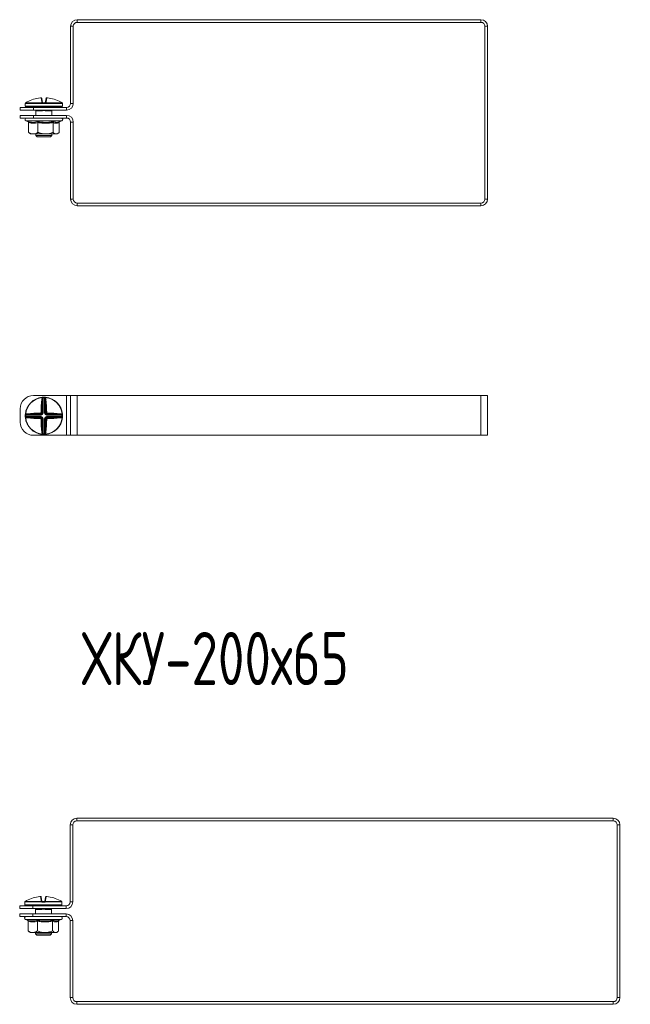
# Model space of a CAD drawing. Header units: millimetres. Extents: x -29 to 997, y -1224 to 295.
# Tile 2 of 10: x -27 to 203, y -843 to -473. Entities that reach past the tile are written whole.
import ezdxf

# ---------------------------------------------------------------- set-up
doc = ezdxf.new("R2010")
doc.units = ezdxf.units.MM
doc.styles.add('SLDTEXTSTYLE0', font='TXT', dxfattribs={"width": 0.7, "bigfont": 'bigfont'})

msp = doc.modelspace()

# ---------------------------------------------------------------- linework, layer by layer
at = {"color": 7, "linetype": 'Continuous', "lineweight": 15}
for p, q in [((-5.38, -472.95), (-5.38, -473.95)), ((-5.38, -472.95), (146.62, -472.95)), ((-5.38, -473.95), (146.62, -473.95)), ((146.62, -473.95), (146.62, -472.95)), ((-6.88, -475.45), (-7.88, -475.45)), ((-7.88, -504.45), (-7.88, -475.45)), ((-6.88, -504.45), (-6.88, -475.45)), ((149.12, -475.45), (148.12, -475.45)), ((148.12, -475.45), (148.12, -540.45)), ((149.12, -475.45), (149.12, -540.45)), ((-18.75, -503.91), (-19.01, -502.4)), ((-18.75, -502.6), (-18.49, -504.08)), ((-17.41, -504.08), (-17.15, -502.6)), ((-16.89, -502.4), (-17.15, -503.91)), ((-26.88, -506.95), (-26.88, -505.95)), ((-26.88, -505.95), (-21.88, -505.95)), ((-21.88, -506.95), (-26.88, -506.95)), ((-24.95, -504.54), (-24.95, -505.54)), ((-24.92, -504.4), (-24.92, -504.4)), ((-18.58, -504.43), (-24.92, -504.43)), ((-24.8, -504.21), (-24.8, -504.22)), ((-24.8, -504.22), (-18.57, -504.22)), ((-11.2, -505.79), (-24.7, -505.79)), ((-21.88, -505.95), (-21.88, -506.95)), ((-21.88, -505.95), (-9.38, -505.95)), ((-21.88, -506.95), (-9.38, -506.95)), ((-20.97, -507.03), (-20.97, -507.02)), ((-20.95, -507.14), (-20.95, -508.95)), ((-20.91, -505.95), (-20.91, -505.79)), ((-18.99, -507.24), (-20.77, -507.24)), ((-19.76, -506.99), (-20.65, -506.99)), ((-19.56, -506.99), (-19.76, -506.99)), ((-17.65, -504.54), (-18.25, -504.54)), ((-18.24, -504.29), (-17.66, -504.29)), ((-17.34, -504.22), (-11.1, -504.22)), ((-10.98, -504.43), (-17.32, -504.43)), ((-15.13, -507.24), (-16.91, -507.24)), ((-15.25, -506.99), (-16.14, -506.99)), ((-14.99, -505.95), (-14.99, -505.79)), ((-14.95, -508.95), (-14.95, -507.14)), ((-11.1, -504.22), (-11.1, -504.21)), ((-10.98, -504.4), (-10.98, -504.43)), ((-10.95, -505.54), (-10.95, -504.54)), ((-9.38, -506.95), (-9.38, -505.95)), ((-7.88, -504.45), (-6.88, -504.45)), ((-26.88, -509.95), (-26.88, -508.95)), ((-26.88, -508.95), (-21.88, -508.95)), ((-21.88, -509.95), (-26.88, -509.95)), ((-24.68, -511.05), (-23.87, -511.35)), ((-21.88, -508.95), (-21.88, -509.95)), ((-9.38, -508.95), (-21.88, -508.95)), ((-9.38, -509.95), (-21.88, -509.95)), ((-12.25, -511.43), (-11.22, -511.05)), ((-9.38, -509.95), (-9.38, -508.95)), ((-23.68, -511.67), (-23.68, -515.35)), ((-20.2, -511.67), (-20.2, -515.35)), ((-14.47, -511.67), (-14.47, -515.35)), ((-12.22, -511.67), (-12.22, -515.35)), ((-7.88, -540.45), (-7.88, -511.45)), ((-6.88, -511.45), (-7.88, -511.45)), ((-6.88, -540.45), (-6.88, -511.45)), ((-23.38, -515.62), (-22.95, -515.95)), ((-22.95, -515.95), (-21.94, -515.95)), ((-21.94, -515.95), (-17.34, -515.95)), ((-20.95, -515.95), (-20.95, -516.49)), ((-20.95, -516.49), (-20.45, -516.99)), ((-20.95, -516.49), (-14.95, -516.49)), ((-15.45, -516.99), (-20.45, -516.99)), ((-17.34, -515.95), (-13.35, -515.95)), ((-15.45, -516.99), (-14.95, -516.49)), ((-14.95, -516.49), (-14.95, -515.95)), ((-13.35, -515.95), (-12.95, -515.95)), ((-12.95, -515.95), (-12.52, -515.62)), ((-7.88, -540.45), (-6.88, -540.45)), ((148.12, -540.45), (149.12, -540.45)), ((-5.38, -541.95), (-5.38, -542.95)), ((146.62, -541.95), (-5.38, -541.95)), ((146.62, -542.95), (-5.38, -542.95)), ((146.62, -542.95), (146.62, -541.95)), ((-21.88, -614.34), (-9.38, -614.34)), ((-9.38, -629.34), (-9.38, -614.34)), ((-9.38, -614.34), (-7.88, -614.34)), ((-7.88, -629.34), (-7.88, -614.34)), ((-7.88, -614.34), (-5.38, -614.34)), ((-5.38, -629.34), (-5.38, -614.34)), ((-5.38, -614.34), (146.62, -614.34)), ((146.62, -629.34), (146.62, -614.34)), ((146.62, -614.34), (149.12, -614.34)), ((149.12, -629.34), (149.12, -614.34)), ((-18.58, -615.04), (-18.57, -615.16)), ((-18.49, -620.98), (-18.49, -615.84)), ((-18.25, -615.02), (-18.24, -615.27)), ((-18.24, -615.27), (-18.24, -620.98)), ((-17.65, -615.02), (-17.66, -615.27)), ((-17.66, -620.98), (-17.66, -615.27)), ((-17.41, -615.84), (-17.41, -620.98)), ((-17.32, -615.04), (-17.34, -615.16)), ((-26.88, -624.34), (-26.88, -619.34)), ((-24.69, -621.72), (-24.94, -621.71)), ((-24.69, -622.3), (-24.94, -622.31)), ((-24.92, -621.39), (-24.8, -621.4)), ((-18.98, -621.72), (-24.69, -621.72)), ((-24.69, -622.3), (-18.98, -622.3)), ((-24.12, -621.48), (-18.98, -621.48)), ((-18.98, -621.48), (-19.24, -621.21)), ((-18.98, -621.48), (-18.98, -621.72)), ((-18.98, -622.55), (-18.98, -622.3)), ((-18.75, -620.72), (-18.49, -620.98)), ((-18.49, -620.98), (-18.24, -620.98)), ((-17.41, -620.98), (-17.66, -620.98)), ((-17.41, -620.98), (-17.15, -620.72)), ((-16.66, -621.21), (-16.92, -621.48)), ((-16.92, -621.48), (-11.78, -621.48)), ((-16.92, -621.48), (-16.92, -621.72)), ((-11.21, -621.72), (-16.92, -621.72)), ((-16.92, -622.3), (-16.92, -622.55)), ((-16.92, -622.3), (-11.21, -622.3)), ((-10.96, -621.71), (-11.21, -621.72)), ((-10.96, -622.31), (-11.21, -622.3)), ((-10.98, -621.39), (-11.1, -621.4)), ((-24.92, -622.64), (-24.8, -622.63)), ((-18.98, -622.55), (-24.12, -622.55)), ((-19.24, -622.81), (-18.98, -622.55)), ((-18.49, -623.04), (-18.75, -623.3)), ((-18.49, -628.19), (-18.49, -623.04)), ((-18.49, -623.04), (-18.24, -623.04)), ((-18.24, -623.04), (-18.24, -628.76)), ((-17.66, -623.04), (-17.41, -623.04)), ((-17.66, -628.76), (-17.66, -623.04)), ((-17.15, -623.3), (-17.41, -623.04)), ((-17.41, -623.04), (-17.41, -628.19)), ((-16.92, -622.55), (-16.66, -622.81)), ((-11.78, -622.55), (-16.92, -622.55)), ((-10.98, -622.64), (-11.1, -622.63)), ((-21.88, -629.34), (-9.38, -629.34)), ((-18.58, -628.98), (-18.57, -628.86)), ((-18.24, -628.76), (-18.25, -629.01)), ((-17.66, -628.76), (-17.65, -629.01)), ((-17.32, -628.98), (-17.34, -628.86)), ((-9.38, -629.34), (-7.88, -629.34)), ((-7.88, -629.34), (-5.38, -629.34)), ((-5.38, -629.34), (146.62, -629.34)), ((146.62, -629.34), (149.12, -629.34)), ((-5.56, -773.43), (-5.56, -774.43)), ((-5.56, -773.43), (196.44, -773.43)), ((196.44, -774.43), (196.44, -773.43)), ((-7.06, -775.93), (-8.06, -775.93)), ((-8.06, -804.93), (-8.06, -775.93)), ((-7.06, -804.93), (-7.06, -775.93)), ((-5.56, -774.43), (196.44, -774.43)), ((198.94, -775.93), (197.94, -775.93)), ((197.94, -775.93), (197.94, -840.93)), ((198.94, -775.93), (198.94, -840.93)), ((-18.93, -804.38), (-19.2, -802.87)), ((-18.93, -803.08), (-18.67, -804.56)), ((-17.6, -804.56), (-17.34, -803.08)), ((-17.07, -802.87), (-17.34, -804.38)), ((-27.06, -807.43), (-27.06, -806.43)), ((-27.06, -806.43), (-22.06, -806.43)), ((-22.06, -807.43), (-27.06, -807.43)), ((-25.14, -805.02), (-25.14, -806.02)), ((-25.11, -804.87), (-25.11, -804.88)), ((-18.76, -804.91), (-25.11, -804.91)), ((-24.99, -804.69), (-18.75, -804.69)), ((-24.98, -804.69), (-24.99, -804.69)), ((-11.39, -806.27), (-24.89, -806.27)), ((-22.06, -806.43), (-22.06, -807.43)), ((-22.06, -806.43), (-9.56, -806.43)), ((-22.06, -807.43), (-9.56, -807.43)), ((-21.14, -807.62), (-21.14, -809.43)), ((-21.09, -806.43), (-21.09, -806.27)), ((-19.95, -807.47), (-20.84, -807.47)), ((-19.74, -807.47), (-19.95, -807.47)), ((-17.84, -805.02), (-18.44, -805.02)), ((-18.43, -804.77), (-17.85, -804.77)), ((-17.52, -804.69), (-11.28, -804.69)), ((-11.16, -804.91), (-17.51, -804.91)), ((-15.44, -807.47), (-16.33, -807.47)), ((-15.18, -806.43), (-15.18, -806.27)), ((-15.14, -809.43), (-15.14, -807.62)), ((-11.28, -804.69), (-11.29, -804.69)), ((-11.17, -804.88), (-11.16, -804.91)), ((-11.14, -806.02), (-11.14, -805.02)), ((-9.56, -807.43), (-9.56, -806.43)), ((-8.06, -804.93), (-7.06, -804.93)), ((-27.06, -810.43), (-27.06, -809.43)), ((-27.06, -809.43), (-22.06, -809.43)), ((-22.06, -810.43), (-27.06, -810.43)), ((-22.06, -809.43), (-22.06, -810.43)), ((-9.56, -809.43), (-22.06, -809.43)), ((-9.56, -810.43), (-22.06, -810.43)), ((-19.17, -807.72), (-20.95, -807.72)), ((-15.32, -807.72), (-17.1, -807.72)), ((-9.56, -810.43), (-9.56, -809.43)), ((-24.86, -811.53), (-24.06, -811.82)), ((-23.87, -812.15), (-23.87, -815.83)), ((-20.39, -812.15), (-20.39, -815.83)), ((-14.66, -812.15), (-14.66, -815.83)), ((-12.43, -811.9), (-11.41, -811.53)), ((-12.41, -812.15), (-12.41, -815.83)), ((-8.06, -840.93), (-8.06, -811.93)), ((-7.06, -811.93), (-8.06, -811.93)), ((-7.06, -840.93), (-7.06, -811.93)), ((-23.57, -816.1), (-23.14, -816.43)), ((-23.14, -816.43), (-22.13, -816.43)), ((-22.13, -816.43), (-17.53, -816.43)), ((-21.14, -816.43), (-21.14, -816.97)), ((-21.14, -816.97), (-20.64, -817.47)), ((-21.14, -816.97), (-15.14, -816.97)), ((-15.64, -817.47), (-20.64, -817.47)), ((-17.53, -816.43), (-13.53, -816.43)), ((-15.64, -817.47), (-15.14, -816.97)), ((-15.14, -816.97), (-15.14, -816.43)), ((-13.53, -816.43), (-13.14, -816.43)), ((-13.14, -816.43), (-12.71, -816.1)), ((-8.06, -840.93), (-7.06, -840.93)), ((197.94, -840.93), (198.94, -840.93)), ((-5.56, -842.43), (-5.56, -843.43)), ((196.44, -842.43), (-5.56, -842.43)), ((196.44, -843.43), (-5.56, -843.43)), ((196.44, -843.43), (196.44, -842.43))]:
    msp.add_line(p, q, dxfattribs=at)
at = {"color": 8, "linetype": 'Continuous', "lineweight": 15}
for p, q in [((-24.94, -504.54), (-24.95, -504.54)), ((-24.95, -505.54), (-10.95, -505.54)), ((-24.92, -504.43), (-24.92, -504.4)), ((-20.73, -507), (-20.87, -507.03)), ((-20.65, -506.99), (-20.65, -506.95)), ((-19.76, -506.99), (-19.76, -506.95)), ((-16.14, -506.99), (-16.14, -506.95)), ((-15.25, -506.99), (-15.25, -506.95)), ((-10.95, -504.54), (-10.96, -504.54)), ((-11.22, -511.05), (-24.68, -511.05)), ((-25.13, -805.02), (-25.14, -805.02)), ((-25.14, -806.02), (-11.14, -806.02)), ((-25.11, -804.91), (-25.11, -804.88)), ((-20.91, -807.48), (-21.05, -807.51)), ((-20.84, -807.47), (-20.84, -807.43)), ((-19.95, -807.47), (-19.95, -807.43)), ((-16.33, -807.47), (-16.33, -807.43)), ((-15.44, -807.47), (-15.44, -807.43)), ((-11.14, -805.02), (-11.14, -805.02)), ((-11.41, -811.53), (-24.86, -811.53))]:
    msp.add_line(p, q, dxfattribs=at)
at = {"color": 8, "linetype": 'Continuous', "lineweight": 15, "flags": 128}
for points in [[(-24.93, -504.46), (-24.94, -504.49), (-24.94, -504.54)], [(-10.96, -504.54), (-10.96, -504.49), (-10.97, -504.45)], [(-25.12, -804.94), (-25.13, -804.97), (-25.13, -805.02)], [(-11.14, -805.02), (-11.15, -804.97), (-11.16, -804.92)]]:
    msp.add_lwpolyline(points, dxfattribs=at)
at = {"color": 7, "linetype": 'Continuous', "lineweight": 15, "flags": 128}
for points in [[(-18.58, -615.04), (-18.54, -615.04), (-18.51, -615.05), (-18.48, -615.08), (-18.46, -615.11), (-18.43, -615.15), (-18.42, -615.19), (-18.4, -615.24), (-18.4, -615.29)], [(-17.5, -615.29), (-17.5, -615.24), (-17.49, -615.19), (-17.47, -615.15), (-17.44, -615.11), (-17.42, -615.08), (-17.39, -615.05), (-17.36, -615.04), (-17.32, -615.04)], [(-24.67, -621.57), (-24.72, -621.56), (-24.77, -621.55), (-24.82, -621.53), (-24.85, -621.51), (-24.89, -621.48), (-24.91, -621.45), (-24.92, -621.42), (-24.92, -621.39)], [(-10.98, -621.39), (-10.98, -621.42), (-10.99, -621.45), (-11.02, -621.48), (-11.05, -621.51), (-11.08, -621.53), (-11.13, -621.55), (-11.18, -621.56), (-11.23, -621.57)], [(-24.92, -622.64), (-24.92, -622.61), (-24.91, -622.57), (-24.89, -622.54), (-24.85, -622.52), (-24.82, -622.49), (-24.77, -622.48), (-24.72, -622.46), (-24.67, -622.46)], [(-11.23, -622.46), (-11.18, -622.46), (-11.13, -622.48), (-11.08, -622.49), (-11.05, -622.52), (-11.02, -622.54), (-10.99, -622.57), (-10.98, -622.61), (-10.98, -622.64)], [(-18.4, -628.74), (-18.4, -628.79), (-18.42, -628.83), (-18.43, -628.88), (-18.46, -628.92), (-18.48, -628.95), (-18.51, -628.97), (-18.54, -628.98), (-18.58, -628.98)], [(-17.32, -628.98), (-17.36, -628.98), (-17.39, -628.97), (-17.42, -628.95), (-17.44, -628.92), (-17.47, -628.88), (-17.49, -628.83), (-17.5, -628.79), (-17.5, -628.74)]]:
    msp.add_lwpolyline(points, dxfattribs=at)
at = {"color": 7, "linetype": 'Continuous', "lineweight": 15}
for centre, radius, start, end in [((-5.38, -475.45), 2.5, 90, 180), ((-5.38, -475.45), 1.5, 90, 180), ((146.62, -475.45), 2.5, 0, 90), ((146.62, -475.45), 1.5, 0, 90), ((-17.96, -515.67), 13.34, 95.6166, 118.1057), ((-18.99, -502.65), 0.249, 10.1256, 94.8135), ((-16.91, -502.65), 0.249, 85.1865, 169.8744), ((-17.94, -515.67), 13.34, 61.8943, 84.3834), ((-24.7, -504.54), 0.25, 155.8047, 180), ((-24.7, -505.54), 0.25, 180, 270), ((-24.67, -504.43), 0.25, 119.5448, 173.6267), ((-24.67, -504.43), 0.25, 121.4361, 180.0408), ((-21.61, -506.04), 0.25, 20, 90), ((-21.02, -507.24), 0.255, 359.4837, 53.1431), ((-20.65, -506.49), 0.5, 248.2779, 270), ((-19.48, -507.22), 0.492, 358.0268, 22.6031), ((-18.71, -504.14), 0.233, 13.4875, 98.5562), ((-16.89, -504.41), 1.69, 173.4928, 180.7494), ((-17.77, -504.99), 0.978, 129.6677, 145.2136), ((-18.5, -504.37), 0.172, 54.2052, 113.0531), ((-16.79, -504.48), 1.46, 172.6321, 182.4439), ((-19.11, -504.48), 1.46, 357.5561, 7.3679), ((-17.4, -504.37), 0.172, 66.9469, 125.7948), ((-18.13, -504.99), 0.978, 34.7864, 50.3323), ((-17.19, -504.14), 0.233, 81.4438, 166.5125), ((-19.01, -504.41), 1.69, 359.2506, 6.5072), ((-16.42, -507.22), 0.492, 157.3969, 181.9732), ((-15.25, -506.49), 0.5, 270, 291.7221), ((-14.88, -507.24), 0.255, 126.8569, 180.5163), ((-14.29, -506.04), 0.25, 90, 160), ((-11.2, -505.54), 0.25, 270, 0), ((-11.23, -504.43), 0.25, 6.3733, 60.4552), ((-11.23, -504.43), 0.25, 359.9592, 58.5639), ((-11.2, -504.54), 0.25, 0, 25.4231), ((-9.38, -504.45), 1.5, 270, 0), ((-9.38, -504.45), 2.5, 270, 0), ((-24.48, -510.52), 0.567, 90, 250), ((-11.42, -510.52), 0.567, 290, 90), ((-9.38, -511.45), 2.5, 0, 90), ((-9.38, -511.45), 1.5, 0, 90), ((-5.38, -540.45), 2.5, 180, 270), ((-5.38, -540.45), 1.5, 180, 270), ((146.62, -540.45), 2.5, 270, 0), ((146.62, -540.45), 1.5, 270, 0), ((-21.88, -619.34), 5, 90, 180), ((-17.95, -622.01), 7, 95.1288, 174.8712), ((-17.95, -622.01), 6.88, 95.1288, 174.8712), ((46.81, -621.72), 65.83, 174.7706, 179.1113), ((-18.72, -616.01), 0.293, 36.1898, 94.9248), ((45.83, -621.72), 64.59, 174.7706, 179.1113), ((-18.82, -615.66), 0.561, 41.5527, 63.3516), ((-17.95, -622.01), 7, 87.5357, 92.4643), ((-17.95, -622.01), 6.75, 87.5357, 92.4643), ((-17.08, -615.66), 0.561, 116.6484, 138.4473), ((-17.18, -616.01), 0.293, 85.0752, 143.8102), ((-81.73, -621.72), 64.59, 0.8887, 5.2294), ((-17.95, -622.01), 6.88, 5.1288, 84.8712), ((-17.95, -622.01), 7, 5.1288, 84.8712), ((-82.71, -621.72), 65.83, 0.8887, 5.2294), ((-17.95, -622.01), 7, 177.5357, 182.4643), ((-24.3, -621.15), 0.561, 206.6484, 228.4473), ((-17.95, -622.01), 6.75, 177.5357, 182.4643), ((-18.24, -686.77), 65.83, 90.8887, 95.2294), ((-23.95, -621.24), 0.293, 175.0752, 233.8102), ((-18.24, -685.79), 64.59, 90.8887, 95.2294), ((-18.26, -620.99), 1.01, 177.6972, 192.9472), ((-18.97, -621.7), 1.01, 77.0528, 92.3028), ((-16.93, -621.7), 1.01, 87.6972, 102.9472), ((-17.64, -620.99), 1.01, 347.0528, 2.3028), ((-17.66, -685.79), 64.59, 84.7706, 89.1113), ((-17.66, -686.77), 65.83, 84.7706, 89.1113), ((-11.95, -621.24), 0.293, 306.1898, 4.9248), ((-11.6, -621.15), 0.561, 311.5527, 333.3516), ((-17.95, -622.01), 6.75, 357.5357, 2.4643), ((-17.95, -622.01), 7, 357.5357, 2.4643), ((-21.88, -624.34), 5, 180, 270), ((-17.95, -622.01), 7, 185.1288, 264.8712), ((-24.3, -622.88), 0.561, 131.5527, 153.3516), ((-17.95, -622.01), 6.88, 185.1288, 264.8712), ((-23.95, -622.78), 0.293, 126.1898, 184.9248), ((-18.24, -557.26), 65.83, 264.7706, 269.1113), ((-18.24, -558.23), 64.59, 264.7706, 269.1113), ((-18.26, -623.04), 1.01, 167.0528, 182.3028), ((-18.97, -622.32), 1.01, 267.6972, 282.9472), ((46.81, -622.31), 65.83, 180.8887, 185.2294), ((45.83, -622.3), 64.59, 180.8887, 185.2294), ((-81.73, -622.3), 64.59, 354.7706, 359.1113), ((-17.95, -622.01), 6.88, 275.1288, 354.8712), ((-17.95, -622.01), 7, 275.1288, 354.8712), ((-16.93, -622.32), 1.01, 257.0528, 272.3028), ((-82.71, -622.31), 65.83, 354.7706, 359.1113), ((-17.66, -558.23), 64.59, 270.8887, 275.2294), ((-17.64, -623.04), 1.01, 357.6972, 12.9472), ((-17.66, -557.26), 65.83, 270.8887, 275.2294), ((-11.95, -622.78), 0.293, 355.0752, 53.8102), ((-11.6, -622.88), 0.561, 26.6484, 48.4473), ((-18.72, -628.01), 0.293, 265.0752, 323.8102), ((-18.82, -628.36), 0.561, 296.6484, 318.4473), ((-17.95, -622.01), 7, 267.5357, 272.4643), ((-17.95, -622.01), 6.75, 267.5357, 272.4643), ((-17.08, -628.36), 0.561, 221.5527, 243.3516), ((-17.18, -628.01), 0.293, 216.1898, 274.9248), ((-5.56, -775.93), 2.5, 90, 180), ((196.44, -775.93), 2.5, 0, 90), ((-5.56, -775.93), 1.5, 90, 180), ((196.44, -775.93), 1.5, 0, 90), ((-18.15, -816.15), 13.34, 95.6166, 118.1057), ((-19.18, -803.12), 0.249, 10.1256, 94.8135), ((-17.09, -803.12), 0.249, 85.1865, 169.8744), ((-18.13, -816.15), 13.34, 61.8943, 84.3834), ((-24.89, -805.02), 0.25, 155.8256, 180), ((-24.89, -806.02), 0.25, 180, 270), ((-24.86, -804.91), 0.25, 119.5448, 173.6267), ((-24.86, -804.91), 0.25, 121.4361, 180.0408), ((-21.8, -806.52), 0.25, 20, 90), ((-20.82, -807.1), 0.47, 224.0705, 240.1843), ((-21.21, -807.71), 0.255, 359.4837, 53.1431), ((-20.84, -806.97), 0.5, 248.2779, 270), ((-19.66, -807.7), 0.492, 358.0268, 22.6031), ((-18.9, -804.61), 0.233, 13.4875, 98.5562), ((-17.07, -804.88), 1.69, 173.4928, 180.7494), ((-17.96, -805.46), 0.978, 129.6677, 145.2136), ((-18.68, -804.85), 0.172, 54.2052, 113.0531), ((-16.98, -804.95), 1.46, 172.6321, 182.4439), ((-19.3, -804.95), 1.46, 357.5561, 7.3679), ((-17.59, -804.85), 0.172, 66.9469, 125.7948), ((-18.31, -805.46), 0.978, 34.7864, 50.3323), ((-17.37, -804.61), 0.233, 81.4438, 166.5125), ((-19.2, -804.88), 1.69, 359.2506, 6.5072), ((-16.61, -807.7), 0.492, 157.3969, 181.9732), ((-15.44, -806.97), 0.5, 270, 291.7221), ((-15.07, -807.71), 0.255, 126.8569, 180.5163), ((-14.47, -806.52), 0.25, 90, 160), ((-11.39, -806.02), 0.25, 270, 0), ((-11.41, -804.91), 0.25, 6.3733, 60.4552), ((-11.41, -804.91), 0.25, 359.9592, 58.5639), ((-11.39, -805.02), 0.25, 0, 25.4195), ((-9.56, -804.93), 1.5, 270, 0), ((-9.56, -804.93), 2.5, 270, 0), ((-24.67, -811), 0.567, 90, 250), ((-11.6, -811), 0.567, 290, 90), ((-9.56, -811.93), 2.5, 0, 90), ((-9.56, -811.93), 1.5, 0, 90), ((-5.56, -840.93), 2.5, 180, 270), ((-5.56, -840.93), 1.5, 180, 270), ((196.44, -840.93), 2.5, 270, 0), ((196.44, -840.93), 1.5, 270, 0)]:
    msp.add_arc(centre, radius, start, end, dxfattribs=at)
at = {"color": 8, "linetype": 'Continuous', "lineweight": 15}
for centre, radius, start, end in [((-20.63, -506.63), 0.47, 224.3428, 240.1833), ((-20.2, -506.45), 1.31, 333.6544, 337.4682), ((-15.7, -506.45), 1.31, 202.5318, 206.3456), ((-15.27, -506.63), 0.47, 299.8167, 315.6572), ((-20.38, -806.93), 1.31, 333.6544, 337.4682), ((-15.89, -806.93), 1.31, 202.5318, 206.3456), ((-15.45, -807.1), 0.47, 299.8167, 315.6572)]:
    msp.add_arc(centre, radius, start, end, dxfattribs=at)
at = {"color": 7, "linetype": 'Continuous', "lineweight": 15}
for centre, major_axis, ratio, start_param, end_param in [((-20.81, -506.04), (0.564, -0.091), 0.124069, 1.757057, 3.210607), ((-15.09, -506.04), (0.564, 0.091), 0.124069, 6.214171, 7.667721), ((-19, -620.96), (0.375, -0.375), 0.942694, 5.512866, 7.053504), ((-19, -620.96), (0.547, -0.547), 0.970288, 5.512866, 7.053504), ((-19, -623.06), (0.547, 0.547), 0.970288, 5.512866, 7.053504), ((-16.9, -620.96), (-0.547, -0.547), 0.970288, 5.512866, 7.053504), ((-16.9, -623.06), (-0.547, 0.547), 0.970288, 5.512866, 7.053504), ((-16.9, -620.96), (0.375, 0.375), 0.942694, 2.371274, 3.911912), ((-19, -623.06), (0.375, 0.375), 0.942694, 5.512866, 7.053504), ((-16.9, -623.06), (0.375, -0.375), 0.942694, 2.371274, 3.911912), ((-21, -806.52), (0.564, -0.091), 0.124069, 1.757057, 3.210607), ((-15.27, -806.52), (0.564, 0.091), 0.124069, 6.214171, 7.667721)]:
    msp.add_ellipse(centre, major_axis=major_axis, ratio=ratio, start_param=start_param, end_param=end_param, dxfattribs=at)
for points, knots in [([(-18.75, -502.59), (-18.75, -502.58), (-18.76, -502.55), (-18.79, -502.5), (-18.84, -502.45), (-18.89, -502.42), (-18.94, -502.4), (-18.98, -502.39), (-19.04, -502.38), (-19.13, -502.39), (-19.22, -502.39), (-19.27, -502.4), (-19.28, -502.4)], [0, 0, 0, 0, 0.0375977, 0.1572667, 0.2559334, 0.342451, 0.4202602, 0.4958888, 0.6009859, 0.8002864, 0.9621256, 1, 1, 1, 1]), ([(-19.01, -502.4), (-19.02, -502.4), (-19.02, -502.39), (-19.07, -502.39), (-19.13, -502.39), (-19.2, -502.39), (-19.25, -502.4), (-19.26, -502.4)], [0, 0, 0, 0, 0.218399, 0.436827, 0.654626, 0.872181, 1, 1, 1, 1]), ([(-16.65, -502.4), (-16.66, -502.39), (-16.72, -502.39), (-16.81, -502.39), (-16.89, -502.39), (-16.95, -502.39), (-17.01, -502.41), (-17.07, -502.45), (-17.12, -502.52), (-17.15, -502.57), (-17.15, -502.6), (-17.15, -502.6)], [0, 0, 0, 0, 0.066923, 0.2381, 0.430282, 0.538321, 0.635628, 0.739505, 0.862235, 0.996759, 1, 1, 1, 1]), ([(-16.64, -502.4), (-16.66, -502.4), (-16.72, -502.39), (-16.8, -502.39), (-16.85, -502.39), (-16.88, -502.39), (-16.89, -502.4), (-16.89, -502.4)], [0, 0, 0, 0, 0.218399, 0.436827, 0.654626, 0.872181, 1, 1, 1, 1]), ([(-24.92, -504.43), (-24.92, -504.43), (-24.93, -504.46), (-24.93, -504.52), (-24.94, -504.53), (-24.94, -504.54)], [0, 0, 0, 0, 0.003073, 0.499692, 1, 1, 1, 1]), ([(-24.92, -504.4), (-24.92, -504.41), (-24.93, -504.44), (-24.93, -504.46), (-24.93, -504.47), (-24.93, -504.46), (-24.93, -504.46)], [0, 0, 0, 0, 0.338063, 0.679957, 0.93023, 1, 1, 1, 1]), ([(-24.24, -503.91), (-24.4, -503.99), (-24.59, -504.1), (-24.76, -504.19), (-24.8, -504.22)], [0, 0, 0, 0, 0.770897, 1, 1, 1, 1]), ([(-20.98, -507.03), (-20.97, -507.04), (-20.96, -507.07), (-20.95, -507.11), (-20.95, -507.14), (-20.95, -507.14)], [0, 0, 0, 0, 0.2975177, 0.9725302, 1, 1, 1, 1]), ([(-16.88, -507.03), (-17.04, -507.03), (-17.47, -507.04), (-18.2, -507.01), (-18.75, -507.03), (-19.02, -507.03)], [0, 0, 0, 0, 0.232421, 0.610897, 1, 1, 1, 1]), ([(-16.91, -507.24), (-16.97, -507.24), (-17.1, -507.23), (-17.3, -507.21), (-17.51, -507.18), (-17.73, -507.15), (-17.96, -507.13), (-18.19, -507.15), (-18.43, -507.18), (-18.7, -507.23), (-18.89, -507.23), (-18.99, -507.24)], [0, 0, 0, 0, 0.084982, 0.188194, 0.292085, 0.397364, 0.503648, 0.610192, 0.717991, 0.85811, 1, 1, 1, 1]), ([(-18.57, -504.22), (-18.59, -504.19), (-18.7, -504.1), (-18.73, -503.99), (-18.75, -503.91)], [0, 0, 0, 0, 0.229103, 1, 1, 1, 1]), ([(-18.25, -504.54), (-18.31, -504.53), (-18.43, -504.52), (-18.53, -504.46), (-18.58, -504.43), (-18.58, -504.43)], [0, 0, 0, 0, 0.500308, 0.996927, 1, 1, 1, 1]), ([(-18.49, -504.08), (-18.48, -504.12), (-18.46, -504.17), (-18.41, -504.22), (-18.4, -504.23)], [0, 0, 0, 0, 0.781937, 1, 1, 1, 1]), ([(-18.4, -504.23), (-18.4, -504.23), (-18.37, -504.25), (-18.32, -504.28), (-18.27, -504.29), (-18.24, -504.29)], [0, 0, 0, 0, 0.003106, 0.502169, 1, 1, 1, 1]), ([(-17.66, -504.29), (-17.63, -504.29), (-17.57, -504.28), (-17.53, -504.25), (-17.5, -504.23)], [0, 0, 0, 0, 0.497853, 1, 1, 1, 1]), ([(-17.32, -504.43), (-17.32, -504.43), (-17.37, -504.46), (-17.47, -504.52), (-17.59, -504.53), (-17.65, -504.54)], [0, 0, 0, 0, 0.0030731, 0.4996924, 1, 1, 1, 1]), ([(-17.5, -504.23), (-17.49, -504.22), (-17.44, -504.17), (-17.42, -504.12), (-17.41, -504.08)], [0, 0, 0, 0, 0.218063, 1, 1, 1, 1]), ([(-17.15, -503.91), (-17.18, -503.99), (-17.2, -504.1), (-17.31, -504.19), (-17.34, -504.22)], [0, 0, 0, 0, 0.770897, 1, 1, 1, 1]), ([(-16.14, -506.99), (-16.16, -506.99), (-16.4, -506.99), (-16.65, -507.01), (-16.88, -507.03)], [0, 0, 0, 0, 0.099322, 1, 1, 1, 1]), ([(-14.93, -507.02), (-14.93, -507.02), (-14.91, -507.01), (-14.98, -507.02), (-15.03, -507.03)], [0, 0, 0, 0, 0.212803, 1, 1, 1, 1]), ([(-14.95, -507.14), (-14.95, -507.14), (-14.95, -507.12), (-14.95, -507.09), (-14.94, -507.05), (-14.93, -507.03), (-14.92, -507.03)], [0, 0, 0, 0, 0.006399, 0.425765, 0.76603, 1, 1, 1, 1]), ([(-11.1, -504.22), (-11.14, -504.19), (-11.31, -504.1), (-11.5, -503.99), (-11.66, -503.91)], [0, 0, 0, 0, 0.229103, 1, 1, 1, 1]), ([(-10.97, -504.47), (-10.97, -504.47), (-10.97, -504.47), (-10.97, -504.45), (-10.98, -504.43), (-10.98, -504.4), (-10.98, -504.39)], [0, 0, 0, 0, 0.040758, 0.315134, 0.758984, 1, 1, 1, 1]), ([(-10.96, -504.54), (-10.96, -504.53), (-10.97, -504.52), (-10.97, -504.46), (-10.98, -504.43), (-10.98, -504.43)], [0, 0, 0, 0, 0.500308, 0.996927, 1, 1, 1, 1]), ([(-23.97, -511.29), (-23.83, -511.34), (-23.39, -511.46), (-22.67, -511.59), (-21.83, -511.61), (-21.05, -511.5), (-20.56, -511.36), (-20.32, -511.29)], [0, 0, 0, 0, 0.117987, 0.354133, 0.592326, 0.795595, 1, 1, 1, 1]), ([(-23.68, -511.67), (-23.68, -511.63), (-23.69, -511.55), (-23.76, -511.44), (-23.85, -511.35), (-23.93, -511.31), (-23.97, -511.29), (-23.97, -511.29)], [0, 0, 0, 0, 0.236184, 0.471397, 0.732465, 0.992086, 1, 1, 1, 1]), ([(-20.2, -511.67), (-20.49, -511.74), (-21.05, -511.89), (-21.92, -511.96), (-22.8, -511.89), (-23.39, -511.74), (-23.68, -511.67)], [0, 0, 0, 0, 0.245251, 0.49213, 0.745021, 1, 1, 1, 1]), ([(-20.32, -511.29), (-20.08, -511.34), (-19.38, -511.46), (-18.19, -511.59), (-16.82, -511.61), (-15.52, -511.5), (-14.71, -511.36), (-14.3, -511.29)], [0, 0, 0, 0, 0.117987, 0.354133, 0.592326, 0.795595, 1, 1, 1, 1]), ([(-20.2, -511.67), (-20.21, -511.63), (-20.21, -511.55), (-20.23, -511.44), (-20.27, -511.35), (-20.3, -511.31), (-20.32, -511.29), (-20.32, -511.29)], [0, 0, 0, 0, 0.236184, 0.471397, 0.732465, 0.992086, 1, 1, 1, 1]), ([(-14.47, -511.67), (-14.94, -511.74), (-15.87, -511.89), (-17.3, -511.96), (-18.76, -511.89), (-19.72, -511.74), (-20.2, -511.67)], [0, 0, 0, 0, 0.2452513, 0.4921305, 0.7450212, 1, 1, 1, 1]), ([(-14.3, -511.29), (-14.3, -511.29), (-14.32, -511.31), (-14.37, -511.35), (-14.43, -511.44), (-14.47, -511.55), (-14.47, -511.63), (-14.47, -511.67)], [0, 0, 0, 0, 0.007914, 0.267535, 0.528603, 0.763816, 1, 1, 1, 1]), ([(-12.22, -511.67), (-12.4, -511.74), (-12.77, -511.89), (-13.33, -511.96), (-13.9, -511.89), (-14.28, -511.74), (-14.47, -511.67)], [0, 0, 0, 0, 0.245251, 0.49213, 0.745021, 1, 1, 1, 1]), ([(-12.03, -511.35), (-12.04, -511.35), (-12.08, -511.37), (-12.14, -511.44), (-12.21, -511.55), (-12.22, -511.63), (-12.22, -511.67)], [0, 0, 0, 0, 0.055746, 0.3923, 0.695525, 1, 1, 1, 1]), ([(-23.68, -515.35), (-23.43, -515.5), (-22.93, -515.79), (-22.33, -515.94), (-22, -515.95), (-21.94, -515.95)], [0, 0, 0, 0, 0.442922, 0.896343, 1, 1, 1, 1]), ([(-23.68, -515.35), (-23.59, -515.45), (-23.49, -515.55), (-23.38, -515.62), (-23.38, -515.62)], [0, 0, 0, 0, 0.951518, 1, 1, 1, 1]), ([(-21.94, -515.95), (-21.71, -515.93), (-21.23, -515.89), (-20.65, -515.63), (-20.31, -515.42), (-20.2, -515.35)], [0, 0, 0, 0, 0.39547, 0.801975, 1, 1, 1, 1]), ([(-20.2, -515.35), (-19.79, -515.5), (-18.96, -515.79), (-17.99, -515.94), (-17.44, -515.95), (-17.34, -515.95)], [0, 0, 0, 0, 0.442922, 0.896343, 1, 1, 1, 1]), ([(-17.34, -515.95), (-16.95, -515.93), (-16.16, -515.89), (-15.21, -515.63), (-14.66, -515.42), (-14.47, -515.35)], [0, 0, 0, 0, 0.39547, 0.801975, 1, 1, 1, 1]), ([(-14.47, -515.35), (-14.38, -515.44), (-14.15, -515.66), (-13.78, -515.9), (-13.49, -515.93), (-13.35, -515.95)], [0, 0, 0, 0, 0.262707, 0.627492, 1, 1, 1, 1]), ([(-13.35, -515.95), (-13.29, -515.95), (-13.08, -515.94), (-12.71, -515.78), (-12.39, -515.52), (-12.23, -515.37), (-12.22, -515.35)], [0, 0, 0, 0, 0.1481542, 0.5520001, 0.9656481, 1, 1, 1, 1]), ([(-18.75, -615.72), (-18.73, -615.57), (-18.7, -615.37), (-18.59, -615.2), (-18.57, -615.16)], [0, 0, 0, 0, 0.7708973, 1, 1, 1, 1]), ([(-18.58, -615.04), (-18.58, -615.04), (-18.53, -615.04), (-18.43, -615.03), (-18.31, -615.02), (-18.25, -615.02)], [0, 0, 0, 0, 0.0030731, 0.4996924, 1, 1, 1, 1]), ([(-18.4, -615.29), (-18.41, -615.33), (-18.46, -615.51), (-18.48, -615.69), (-18.49, -615.84)], [0, 0, 0, 0, 0.218063, 1, 1, 1, 1]), ([(-18.24, -615.27), (-18.27, -615.27), (-18.33, -615.28), (-18.37, -615.28), (-18.4, -615.29)], [0, 0, 0, 0, 0.497853, 1, 1, 1, 1]), ([(-17.5, -615.29), (-17.5, -615.29), (-17.53, -615.29), (-17.58, -615.28), (-17.63, -615.27), (-17.66, -615.27)], [0, 0, 0, 0, 0.003106, 0.502169, 1, 1, 1, 1]), ([(-17.65, -615.02), (-17.59, -615.02), (-17.47, -615.03), (-17.37, -615.04), (-17.32, -615.04), (-17.32, -615.04)], [0, 0, 0, 0, 0.5003076, 0.9969269, 1, 1, 1, 1]), ([(-17.41, -615.84), (-17.42, -615.69), (-17.44, -615.51), (-17.49, -615.33), (-17.5, -615.29)], [0, 0, 0, 0, 0.781937, 1, 1, 1, 1]), ([(-17.34, -615.16), (-17.31, -615.2), (-17.2, -615.37), (-17.18, -615.57), (-17.15, -615.72)], [0, 0, 0, 0, 0.229103, 1, 1, 1, 1]), ([(-24.94, -621.71), (-24.94, -621.65), (-24.93, -621.54), (-24.93, -621.43), (-24.92, -621.39), (-24.92, -621.39)], [0, 0, 0, 0, 0.500308, 0.996927, 1, 1, 1, 1]), ([(-24.92, -622.64), (-24.92, -622.64), (-24.93, -622.59), (-24.93, -622.49), (-24.94, -622.37), (-24.94, -622.31)], [0, 0, 0, 0, 0.003073, 0.499692, 1, 1, 1, 1]), ([(-24.8, -621.4), (-24.76, -621.37), (-24.59, -621.27), (-24.4, -621.24), (-24.24, -621.21)], [0, 0, 0, 0, 0.229103, 1, 1, 1, 1]), ([(-24.67, -621.57), (-24.67, -621.57), (-24.68, -621.59), (-24.69, -621.64), (-24.69, -621.69), (-24.69, -621.72)], [0, 0, 0, 0, 0.003106, 0.502169, 1, 1, 1, 1]), ([(-24.69, -622.3), (-24.69, -622.33), (-24.69, -622.39), (-24.68, -622.44), (-24.67, -622.46)], [0, 0, 0, 0, 0.497853, 1, 1, 1, 1]), ([(-24.12, -621.48), (-24.27, -621.49), (-24.46, -621.5), (-24.63, -621.55), (-24.67, -621.57)], [0, 0, 0, 0, 0.781937, 1, 1, 1, 1]), ([(-19.26, -620.95), (-19.24, -620.94), (-19.18, -620.94), (-19.1, -620.89), (-19.05, -620.83), (-19.02, -620.76), (-19.02, -620.71), (-19.01, -620.7)], [0, 0, 0, 0, 0.2183992, 0.436827, 0.6546258, 0.8721812, 1, 1, 1, 1]), ([(-18.75, -620.72), (-18.75, -620.75), (-18.76, -620.84), (-18.81, -620.98), (-18.93, -621.11), (-19.07, -621.19), (-19.18, -621.21), (-19.24, -621.21)], [0, 0, 0, 0, 0.127707, 0.345274, 0.563217, 0.781734, 1, 1, 1, 1]), ([(-16.66, -621.21), (-16.69, -621.21), (-16.78, -621.2), (-16.92, -621.15), (-17.04, -621.04), (-17.13, -620.89), (-17.15, -620.78), (-17.15, -620.72)], [0, 0, 0, 0, 0.127707, 0.345274, 0.563217, 0.781734, 1, 1, 1, 1]), ([(-16.89, -620.7), (-16.88, -620.73), (-16.88, -620.78), (-16.83, -620.86), (-16.77, -620.91), (-16.7, -620.94), (-16.65, -620.95), (-16.64, -620.95)], [0, 0, 0, 0, 0.218399, 0.436827, 0.654626, 0.872181, 1, 1, 1, 1]), ([(-11.23, -621.57), (-11.27, -621.55), (-11.44, -621.5), (-11.63, -621.49), (-11.78, -621.48)], [0, 0, 0, 0, 0.218063, 1, 1, 1, 1]), ([(-11.66, -621.21), (-11.5, -621.24), (-11.31, -621.27), (-11.14, -621.37), (-11.1, -621.4)], [0, 0, 0, 0, 0.770897, 1, 1, 1, 1]), ([(-11.21, -621.72), (-11.21, -621.69), (-11.22, -621.64), (-11.22, -621.59), (-11.23, -621.57)], [0, 0, 0, 0, 0.497853, 1, 1, 1, 1]), ([(-11.23, -622.46), (-11.23, -622.46), (-11.22, -622.44), (-11.22, -622.39), (-11.21, -622.33), (-11.21, -622.3)], [0, 0, 0, 0, 0.003106, 0.502169, 1, 1, 1, 1]), ([(-10.98, -621.39), (-10.98, -621.39), (-10.97, -621.43), (-10.97, -621.54), (-10.96, -621.65), (-10.96, -621.71)], [0, 0, 0, 0, 0.003073, 0.499692, 1, 1, 1, 1]), ([(-10.96, -622.31), (-10.96, -622.37), (-10.97, -622.49), (-10.97, -622.59), (-10.98, -622.64), (-10.98, -622.64)], [0, 0, 0, 0, 0.500308, 0.996927, 1, 1, 1, 1]), ([(-24.24, -622.81), (-24.4, -622.79), (-24.59, -622.76), (-24.76, -622.65), (-24.8, -622.63)], [0, 0, 0, 0, 0.770897, 1, 1, 1, 1]), ([(-24.67, -622.46), (-24.63, -622.47), (-24.46, -622.53), (-24.27, -622.54), (-24.12, -622.55)], [0, 0, 0, 0, 0.218063, 1, 1, 1, 1]), ([(-19.01, -623.33), (-19.02, -623.3), (-19.02, -623.24), (-19.07, -623.17), (-19.13, -623.11), (-19.2, -623.08), (-19.25, -623.08), (-19.26, -623.08)], [0, 0, 0, 0, 0.218399, 0.436827, 0.654626, 0.872181, 1, 1, 1, 1]), ([(-19.24, -622.81), (-19.21, -622.81), (-19.12, -622.82), (-18.98, -622.88), (-18.86, -622.99), (-18.77, -623.14), (-18.75, -623.25), (-18.75, -623.3)], [0, 0, 0, 0, 0.1277068, 0.3452738, 0.5632172, 0.7817336, 1, 1, 1, 1]), ([(-17.15, -623.3), (-17.15, -623.27), (-17.14, -623.18), (-17.09, -623.05), (-16.97, -622.92), (-16.83, -622.83), (-16.72, -622.82), (-16.66, -622.81)], [0, 0, 0, 0, 0.127707, 0.345274, 0.563217, 0.781734, 1, 1, 1, 1]), ([(-16.64, -623.08), (-16.66, -623.08), (-16.72, -623.09), (-16.8, -623.13), (-16.85, -623.2), (-16.88, -623.27), (-16.89, -623.31), (-16.89, -623.33)], [0, 0, 0, 0, 0.218399, 0.436827, 0.654626, 0.872181, 1, 1, 1, 1]), ([(-11.78, -622.55), (-11.63, -622.54), (-11.44, -622.53), (-11.27, -622.47), (-11.23, -622.46)], [0, 0, 0, 0, 0.7819366, 1, 1, 1, 1]), ([(-11.1, -622.63), (-11.14, -622.65), (-11.31, -622.76), (-11.5, -622.79), (-11.66, -622.81)], [0, 0, 0, 0, 0.229103, 1, 1, 1, 1]), ([(-18.57, -628.86), (-18.59, -628.83), (-18.7, -628.65), (-18.73, -628.46), (-18.75, -628.31)], [0, 0, 0, 0, 0.229103, 1, 1, 1, 1]), ([(-18.25, -629.01), (-18.31, -629), (-18.43, -629), (-18.53, -628.99), (-18.58, -628.98), (-18.58, -628.98)], [0, 0, 0, 0, 0.500308, 0.996927, 1, 1, 1, 1]), ([(-18.49, -628.19), (-18.48, -628.33), (-18.46, -628.52), (-18.41, -628.7), (-18.4, -628.74)], [0, 0, 0, 0, 0.781937, 1, 1, 1, 1]), ([(-18.4, -628.74), (-18.4, -628.74), (-18.37, -628.74), (-18.32, -628.75), (-18.27, -628.75), (-18.24, -628.76)], [0, 0, 0, 0, 0.003106, 0.502169, 1, 1, 1, 1]), ([(-17.66, -628.76), (-17.63, -628.75), (-17.57, -628.75), (-17.53, -628.74), (-17.5, -628.74)], [0, 0, 0, 0, 0.497853, 1, 1, 1, 1]), ([(-17.32, -628.98), (-17.32, -628.98), (-17.37, -628.99), (-17.47, -629), (-17.59, -629), (-17.65, -629.01)], [0, 0, 0, 0, 0.0030731, 0.4996924, 1, 1, 1, 1]), ([(-17.5, -628.74), (-17.49, -628.7), (-17.44, -628.52), (-17.42, -628.33), (-17.41, -628.19)], [0, 0, 0, 0, 0.218063, 1, 1, 1, 1]), ([(-17.15, -628.31), (-17.18, -628.46), (-17.2, -628.65), (-17.31, -628.83), (-17.34, -628.86)], [0, 0, 0, 0, 0.770897, 1, 1, 1, 1]), ([(-18.94, -803.07), (-18.94, -803.06), (-18.94, -803.02), (-18.98, -802.97), (-19.02, -802.92), (-19.07, -802.89), (-19.12, -802.87), (-19.17, -802.87), (-19.23, -802.86), (-19.32, -802.86), (-19.41, -802.87), (-19.46, -802.87), (-19.46, -802.87)], [0, 0, 0, 0, 0.037598, 0.157267, 0.255933, 0.342451, 0.42026, 0.495889, 0.600986, 0.800286, 0.962126, 1, 1, 1, 1]), ([(-19.2, -802.87), (-19.2, -802.87), (-19.21, -802.87), (-19.25, -802.86), (-19.32, -802.86), (-19.39, -802.87), (-19.43, -802.87), (-19.45, -802.87)], [0, 0, 0, 0, 0.218399, 0.436827, 0.654626, 0.872181, 1, 1, 1, 1]), ([(-16.83, -802.87), (-16.85, -802.87), (-16.9, -802.87), (-16.99, -802.86), (-17.07, -802.86), (-17.14, -802.87), (-17.2, -802.89), (-17.26, -802.93), (-17.31, -802.99), (-17.34, -803.05), (-17.34, -803.08), (-17.34, -803.08)], [0, 0, 0, 0, 0.0669229, 0.2380996, 0.4302815, 0.5383213, 0.6356285, 0.7395047, 0.8622347, 0.9967589, 1, 1, 1, 1]), ([(-16.82, -802.87), (-16.85, -802.87), (-16.91, -802.87), (-16.98, -802.86), (-17.04, -802.86), (-17.07, -802.87), (-17.07, -802.87), (-17.07, -802.87)], [0, 0, 0, 0, 0.218399, 0.436827, 0.654626, 0.872181, 1, 1, 1, 1]), ([(-25.11, -804.91), (-25.11, -804.91), (-25.11, -804.94), (-25.12, -805), (-25.13, -805.01), (-25.13, -805.02)], [0, 0, 0, 0, 0.003073, 0.499692, 1, 1, 1, 1]), ([(-25.11, -804.87), (-25.11, -804.89), (-25.11, -804.92), (-25.12, -804.94), (-25.12, -804.95), (-25.12, -804.94), (-25.12, -804.94)], [0, 0, 0, 0, 0.3538229, 0.6933776, 0.9382534, 1, 1, 1, 1]), ([(-24.43, -804.38), (-24.58, -804.47), (-24.78, -804.57), (-24.95, -804.67), (-24.99, -804.69)], [0, 0, 0, 0, 0.770897, 1, 1, 1, 1]), ([(-21.19, -807.47), (-21.19, -807.47), (-21.19, -807.47), (-21.19, -807.46), (-21.18, -807.47), (-21.19, -807.46), (-21.19, -807.46)], [0, 0, 0, 0, 0.68879, 0.922999, 0.985319, 1, 1, 1, 1]), ([(-21.16, -807.5), (-21.16, -807.51), (-21.14, -807.55), (-21.14, -807.59), (-21.14, -807.62)], [0, 0, 0, 0, 0.324151, 1, 1, 1, 1]), ([(-21.05, -807.51), (-21.09, -807.51), (-21.16, -807.51), (-21.16, -807.5), (-21.16, -807.5)], [0, 0, 0, 0, 0.459465, 1, 1, 1, 1]), ([(-17.06, -807.51), (-17.23, -807.51), (-17.66, -807.51), (-18.39, -807.49), (-18.93, -807.5), (-19.21, -807.51)], [0, 0, 0, 0, 0.232421, 0.610897, 1, 1, 1, 1]), ([(-17.1, -807.72), (-17.16, -807.71), (-17.28, -807.71), (-17.48, -807.68), (-17.7, -807.65), (-17.92, -807.62), (-18.14, -807.61), (-18.37, -807.63), (-18.62, -807.66), (-18.89, -807.7), (-19.08, -807.71), (-19.17, -807.72)], [0, 0, 0, 0, 0.084982, 0.188194, 0.292085, 0.397364, 0.503648, 0.610192, 0.717991, 0.85811, 1, 1, 1, 1]), ([(-18.75, -804.69), (-18.78, -804.67), (-18.88, -804.57), (-18.91, -804.47), (-18.93, -804.38)], [0, 0, 0, 0, 0.229103, 1, 1, 1, 1]), ([(-18.44, -805.02), (-18.5, -805.01), (-18.61, -805), (-18.72, -804.94), (-18.76, -804.91), (-18.76, -804.91)], [0, 0, 0, 0, 0.500308, 0.996927, 1, 1, 1, 1]), ([(-18.67, -804.56), (-18.66, -804.6), (-18.65, -804.65), (-18.6, -804.7), (-18.58, -804.71)], [0, 0, 0, 0, 0.781937, 1, 1, 1, 1]), ([(-18.58, -804.71), (-18.58, -804.71), (-18.56, -804.73), (-18.51, -804.76), (-18.45, -804.76), (-18.43, -804.77)], [0, 0, 0, 0, 0.003106, 0.502169, 1, 1, 1, 1]), ([(-17.85, -804.77), (-17.82, -804.76), (-17.76, -804.76), (-17.71, -804.73), (-17.69, -804.71)], [0, 0, 0, 0, 0.497853, 1, 1, 1, 1]), ([(-17.51, -804.91), (-17.51, -804.91), (-17.56, -804.94), (-17.66, -805), (-17.78, -805.01), (-17.84, -805.02)], [0, 0, 0, 0, 0.0030731, 0.4996924, 1, 1, 1, 1]), ([(-17.69, -804.71), (-17.68, -804.7), (-17.62, -804.65), (-17.61, -804.6), (-17.6, -804.56)], [0, 0, 0, 0, 0.218063, 1, 1, 1, 1]), ([(-17.34, -804.38), (-17.36, -804.47), (-17.39, -804.57), (-17.5, -804.67), (-17.52, -804.69)], [0, 0, 0, 0, 0.770897, 1, 1, 1, 1]), ([(-16.33, -807.47), (-16.35, -807.47), (-16.59, -807.47), (-16.84, -807.49), (-17.06, -807.51)], [0, 0, 0, 0, 0.099322, 1, 1, 1, 1]), ([(-15.12, -807.5), (-15.11, -807.5), (-15.09, -807.49), (-15.16, -807.5), (-15.22, -807.51)], [0, 0, 0, 0, 0.212781, 1, 1, 1, 1]), ([(-15.14, -807.62), (-15.14, -807.62), (-15.14, -807.6), (-15.13, -807.57), (-15.12, -807.53), (-15.11, -807.51), (-15.11, -807.5)], [0, 0, 0, 0, 0.010484, 0.429145, 0.768669, 1, 1, 1, 1]), ([(-15.08, -807.46), (-15.08, -807.46), (-15.09, -807.47), (-15.09, -807.47), (-15.09, -807.47), (-15.08, -807.46), (-15.08, -807.46), (-15.09, -807.47)], [0, 0, 0, 0, 0.008049, 0.032002, 0.055743, 0.367041, 1, 1, 1, 1]), ([(-11.28, -804.69), (-11.32, -804.67), (-11.49, -804.57), (-11.69, -804.47), (-11.84, -804.38)], [0, 0, 0, 0, 0.229103, 1, 1, 1, 1]), ([(-11.16, -804.94), (-11.16, -804.94), (-11.16, -804.94), (-11.16, -804.93), (-11.16, -804.91), (-11.16, -804.88), (-11.17, -804.87)], [0, 0, 0, 0, 0.0437478, 0.3188698, 0.7636875, 1, 1, 1, 1]), ([(-11.14, -805.02), (-11.15, -805.01), (-11.15, -805), (-11.16, -804.94), (-11.16, -804.91), (-11.16, -804.91)], [0, 0, 0, 0, 0.500308, 0.996927, 1, 1, 1, 1]), ([(-24.16, -811.77), (-24.01, -811.81), (-23.58, -811.94), (-22.85, -812.07), (-22.02, -812.08), (-21.24, -811.98), (-20.75, -811.84), (-20.5, -811.77)], [0, 0, 0, 0, 0.117987, 0.354133, 0.592326, 0.795595, 1, 1, 1, 1]), ([(-23.87, -812.15), (-23.87, -812.11), (-23.88, -812.03), (-23.94, -811.92), (-24.03, -811.83), (-24.11, -811.79), (-24.16, -811.77), (-24.16, -811.77)], [0, 0, 0, 0, 0.236184, 0.471397, 0.732465, 0.992086, 1, 1, 1, 1]), ([(-20.39, -812.15), (-20.67, -812.22), (-21.24, -812.36), (-22.11, -812.43), (-22.99, -812.37), (-23.57, -812.22), (-23.87, -812.15)], [0, 0, 0, 0, 0.245251, 0.49213, 0.745021, 1, 1, 1, 1]), ([(-20.5, -811.77), (-20.27, -811.81), (-19.57, -811.94), (-18.38, -812.07), (-17.01, -812.08), (-15.7, -811.98), (-14.89, -811.84), (-14.48, -811.77)], [0, 0, 0, 0, 0.1179875, 0.3541329, 0.5923261, 0.7955953, 1, 1, 1, 1]), ([(-20.39, -812.15), (-20.39, -812.11), (-20.4, -812.03), (-20.42, -811.92), (-20.46, -811.83), (-20.49, -811.79), (-20.5, -811.77), (-20.5, -811.77)], [0, 0, 0, 0, 0.2361835, 0.4713974, 0.7324647, 0.992086, 1, 1, 1, 1]), ([(-14.66, -812.15), (-15.13, -812.22), (-16.06, -812.36), (-17.49, -812.43), (-18.94, -812.37), (-19.91, -812.22), (-20.39, -812.15)], [0, 0, 0, 0, 0.245251, 0.49213, 0.745021, 1, 1, 1, 1]), ([(-14.48, -811.77), (-14.48, -811.77), (-14.51, -811.79), (-14.56, -811.83), (-14.61, -811.92), (-14.65, -812.03), (-14.66, -812.11), (-14.66, -812.15)], [0, 0, 0, 0, 0.007914, 0.267535, 0.528603, 0.763816, 1, 1, 1, 1]), ([(-12.41, -812.15), (-12.59, -812.22), (-12.96, -812.36), (-13.52, -812.43), (-14.09, -812.37), (-14.47, -812.22), (-14.66, -812.15)], [0, 0, 0, 0, 0.245251, 0.49213, 0.745021, 1, 1, 1, 1]), ([(-14.48, -811.77), (-14.39, -811.81), (-14.12, -811.94), (-13.66, -812.07), (-13.12, -812.08), (-12.71, -812.01), (-12.49, -811.92), (-12.44, -811.9)], [0, 0, 0, 0, 0.136248, 0.408941, 0.683999, 0.918727, 1, 1, 1, 1]), ([(-12.22, -811.82), (-12.22, -811.83), (-12.27, -811.85), (-12.33, -811.92), (-12.39, -812.03), (-12.4, -812.11), (-12.41, -812.15)], [0, 0, 0, 0, 0.055746, 0.3923, 0.695525, 1, 1, 1, 1]), ([(-23.87, -815.83), (-23.62, -815.98), (-23.11, -816.27), (-22.52, -816.42), (-22.19, -816.43), (-22.13, -816.43)], [0, 0, 0, 0, 0.442922, 0.896343, 1, 1, 1, 1]), ([(-23.87, -815.83), (-23.77, -815.93), (-23.67, -816.03), (-23.57, -816.09), (-23.56, -816.1)], [0, 0, 0, 0, 0.944823, 1, 1, 1, 1]), ([(-22.13, -816.43), (-21.89, -816.41), (-21.42, -816.37), (-20.84, -816.1), (-20.5, -815.9), (-20.39, -815.83)], [0, 0, 0, 0, 0.39547, 0.801975, 1, 1, 1, 1]), ([(-20.39, -815.83), (-19.98, -815.98), (-19.15, -816.27), (-18.17, -816.42), (-17.63, -816.43), (-17.53, -816.43)], [0, 0, 0, 0, 0.4429219, 0.8963431, 1, 1, 1, 1]), ([(-17.53, -816.43), (-17.14, -816.41), (-16.35, -816.37), (-15.4, -816.1), (-14.84, -815.9), (-14.66, -815.83)], [0, 0, 0, 0, 0.39547, 0.801975, 1, 1, 1, 1]), ([(-14.66, -815.83), (-14.56, -815.92), (-14.34, -816.13), (-13.96, -816.37), (-13.68, -816.41), (-13.53, -816.43)], [0, 0, 0, 0, 0.262707, 0.627492, 1, 1, 1, 1]), ([(-13.53, -816.43), (-13.48, -816.43), (-13.26, -816.42), (-12.89, -816.26), (-12.58, -816), (-12.42, -815.84), (-12.41, -815.83)], [0, 0, 0, 0, 0.148154, 0.552, 0.965648, 1, 1, 1, 1])]:
    msp.add_open_spline(points, degree=3, knots=knots, dxfattribs=at)
at = {"color": 8, "linetype": 'Continuous', "lineweight": 15}
for points, knots in [([(-20.87, -507.03), (-20.9, -507.03), (-20.96, -507.04), (-20.97, -507.03), (-20.97, -507.03)], [0, 0, 0, 0, 0.559036, 1, 1, 1, 1]), ([(-20.77, -507.24), (-20.79, -507.24), (-20.85, -507.23), (-20.93, -507.17), (-20.94, -507.15), (-20.95, -507.14)], [0, 0, 0, 0, 0.170099, 0.584318, 1, 1, 1, 1]), ([(-19.02, -507.03), (-19.19, -507.02), (-19.37, -507), (-19.54, -506.99), (-19.56, -506.99)], [0, 0, 0, 0, 0.904198, 1, 1, 1, 1]), ([(-15.03, -507.03), (-15.07, -507.02), (-15.11, -507), (-15.16, -507), (-15.17, -507)], [0, 0, 0, 0, 0.967063, 1, 1, 1, 1]), ([(-14.95, -507.14), (-14.95, -507.14), (-14.94, -507.13), (-14.98, -507.2), (-15.08, -507.22), (-15.13, -507.24)], [0, 0, 0, 0, 0.007211, 0.436054, 1, 1, 1, 1]), ([(-14.3, -511.29), (-14.21, -511.34), (-13.94, -511.46), (-13.47, -511.59), (-12.94, -511.61), (-12.53, -511.53), (-12.31, -511.44), (-12.25, -511.42)], [0, 0, 0, 0, 0.136248, 0.408941, 0.683999, 0.918727, 1, 1, 1, 1]), ([(-20.95, -807.72), (-20.97, -807.71), (-21.04, -807.71), (-21.12, -807.65), (-21.13, -807.63), (-21.14, -807.62)], [0, 0, 0, 0, 0.170099, 0.584318, 1, 1, 1, 1]), ([(-19.21, -807.51), (-19.37, -807.49), (-19.55, -807.47), (-19.73, -807.47), (-19.74, -807.47)], [0, 0, 0, 0, 0.904198, 1, 1, 1, 1]), ([(-15.22, -807.51), (-15.26, -807.49), (-15.29, -807.48), (-15.35, -807.47), (-15.35, -807.47)], [0, 0, 0, 0, 0.967063, 1, 1, 1, 1]), ([(-15.14, -807.62), (-15.14, -807.62), (-15.13, -807.6), (-15.17, -807.67), (-15.27, -807.7), (-15.32, -807.72)], [0, 0, 0, 0, 0.007211, 0.436054, 1, 1, 1, 1])]:
    msp.add_open_spline(points, degree=3, knots=knots, dxfattribs=at)

# ---------------------------------------------------------------- texts
at = {"color": 7, "linetype": 'Continuous', "lineweight": 0, "insert": (-3.69, -703.33), "char_height": 20, "attachment_point": 1, "style": 'SLDTEXTSTYLE0'}
msp.add_mtext('\\M+18456\\M+1844B\\M+18454-200\\M+1848765', dxfattribs=at)

doc.saveas('drawing.dxf')
